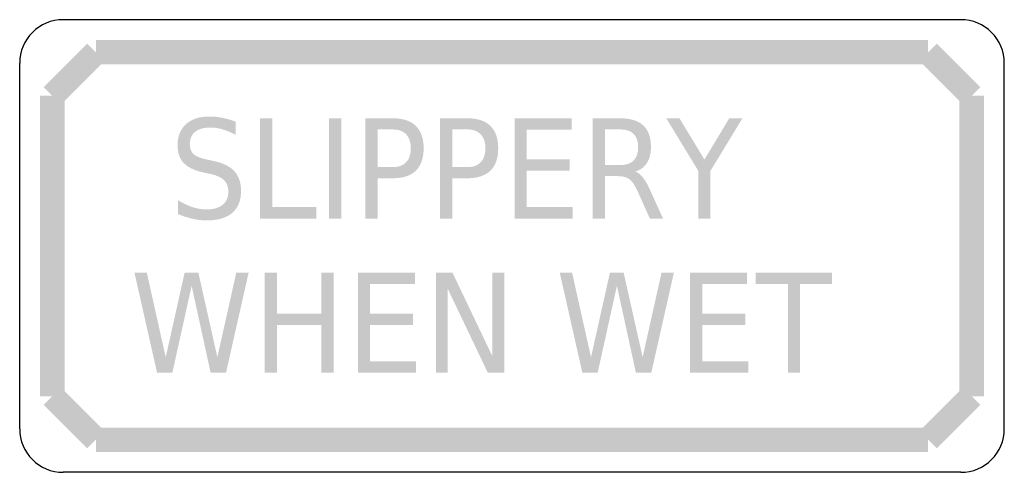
# Model space of a CAD drawing. Header units: inches. Extents: x -0.5 to 0.5, y -0.23 to 0.23.
import ezdxf

# ---------------------------------------------------------------- set-up
doc = ezdxf.new("R2010")
doc.units = ezdxf.units.IN
doc.header["$MEASUREMENT"] = 0

msp = doc.modelspace()

# ---------------------------------------------------------------- hatches: boundary and pattern name
for points in [[(-0.43141, 0.20556), (-0.4756, 0.16137), (-0.4581, 0.14387), (-0.41391, 0.18806), (-0.43141, 0.20556)], [(0.42266, 0.20919), (-0.42266, 0.20919), (-0.42266, 0.18444), (0.42266, 0.18444), (0.42266, 0.20919)], [(0.4756, 0.16137), (0.43141, 0.20556), (0.41391, 0.18806), (0.4581, 0.14387), (0.4756, 0.16137)], [(-0.45448, -0.15262), (-0.45448, 0.15262), (-0.47923, 0.15262), (-0.47923, -0.15262), (-0.45448, -0.15262)], [(0.47923, -0.15262), (0.47923, 0.15262), (0.45448, 0.15262), (0.45448, -0.15262), (0.47923, -0.15262)], [(-0.25585, 0.12974), (-0.24344, 0.12974), (-0.24344, 0.03953), (-0.19885, 0.03953), (-0.19885, 0.02794), (-0.25585, 0.02794), (-0.25585, 0.12974)], [(-0.18589, 0.12974), (-0.17349, 0.12974), (-0.17349, 0.02794), (-0.18589, 0.02794), (-0.18589, 0.12974)], [(0.00263, 0.12974), (0.06051, 0.12974), (0.06051, 0.11815), (0.01503, 0.11815), (0.01503, 0.08801), (0.05867, 0.08801), (0.05867, 0.07642), (0.01503, 0.07642), (0.01503, 0.03953), (0.06167, 0.03953), (0.06167, 0.02794), (0.00263, 0.02794), (0.00263, 0.12974)], [(0.15671, 0.12974), (0.17008, 0.12974), (0.19544, 0.08787), (0.22067, 0.12974), (0.23403, 0.12974), (0.20158, 0.07642), (0.20158, 0.02794), (0.18917, 0.02794), (0.18917, 0.07642), (0.15671, 0.12974)], [(-0.38346, -0.027), (-0.37091, -0.027), (-0.35169, -0.11304), (-0.33246, -0.027), (-0.31855, -0.027), (-0.29925, -0.11304), (-0.28003, -0.027), (-0.26748, -0.027), (-0.29046, -0.12879), (-0.30607, -0.12879), (-0.32537, -0.04043), (-0.34494, -0.12879), (-0.36048, -0.12879), (-0.38346, -0.027)], [(-0.25105, -0.027), (-0.23864, -0.027), (-0.23864, -0.06873), (-0.19364, -0.06873), (-0.19364, -0.027), (-0.18123, -0.027), (-0.18123, -0.12879), (-0.19364, -0.12879), (-0.19364, -0.08032), (-0.23864, -0.08032), (-0.23864, -0.12879), (-0.25105, -0.12879), (-0.25105, -0.027)], [(-0.15655, -0.027), (-0.09867, -0.027), (-0.09867, -0.03859), (-0.14414, -0.03859), (-0.14414, -0.06873), (-0.10051, -0.06873), (-0.10051, -0.08032), (-0.14414, -0.08032), (-0.14414, -0.1172), (-0.09751, -0.1172), (-0.09751, -0.12879), (-0.15655, -0.12879), (-0.15655, -0.027)], [(-0.07719, -0.027), (-0.06048, -0.027), (-0.01985, -0.11216), (-0.01985, -0.027), (-0.00785, -0.027), (-0.00785, -0.12879), (-0.02455, -0.12879), (-0.06519, -0.04363), (-0.06519, -0.12879), (-0.07719, -0.12879), (-0.07719, -0.027)], [(0.04847, -0.027), (0.06101, -0.027), (0.08024, -0.11304), (0.09947, -0.027), (0.11338, -0.027), (0.13267, -0.11304), (0.1519, -0.027), (0.16444, -0.027), (0.14147, -0.12879), (0.12585, -0.12879), (0.10656, -0.04043), (0.08699, -0.12879), (0.07145, -0.12879), (0.04847, -0.027)], [(0.18088, -0.027), (0.23876, -0.027), (0.23876, -0.03859), (0.19328, -0.03859), (0.19328, -0.06873), (0.23692, -0.06873), (0.23692, -0.08032), (0.19328, -0.08032), (0.19328, -0.1172), (0.23992, -0.1172), (0.23992, -0.12879), (0.18088, -0.12879), (0.18088, -0.027)], [(0.24762, -0.027), (0.32508, -0.027), (0.32508, -0.03859), (0.29256, -0.03859), (0.29256, -0.12879), (0.28015, -0.12879), (0.28015, -0.03859), (0.24762, -0.03859), (0.24762, -0.027)], [(-0.4756, -0.16137), (-0.43141, -0.20556), (-0.41391, -0.18806), (-0.4581, -0.14387), (-0.4756, -0.16137)], [(0.43141, -0.20556), (0.4756, -0.16137), (0.4581, -0.14387), (0.41391, -0.18806), (0.43141, -0.20556)], [(0.42266, -0.18444), (-0.42266, -0.18444), (-0.42266, -0.20919), (0.42266, -0.20919), (0.42266, -0.18444)]]:
    msp.add_hatch(color=7).paths.add_polyline_path(points)
h = msp.add_hatch(color=7)
edge = h.paths.add_edge_path()
edge.add_line((-0.28073, 0.1264), (-0.28073, 0.11296))
edge.add_spline(control_points=[(-0.28073, 0.11296), (-0.28542, 0.11546), (-0.28985, 0.11733), (-0.29403, 0.11856), (-0.29821, 0.11978), (-0.30223, 0.1204), (-0.3061, 0.1204), (-0.31287, 0.1204), (-0.31809, 0.11894), (-0.32175, 0.11603), (-0.3254, 0.11312), (-0.32723, 0.10899), (-0.32723, 0.10362), (-0.32723, 0.09912), (-0.32602, 0.09573), (-0.32359, 0.09343), (-0.32115, 0.09114), (-0.31653, 0.08928), (-0.30971, 0.08787)], knot_values=[0, 0, 0, 0, 1, 1, 1, 2, 2, 2, 3, 3, 3, 4, 4, 4, 5, 5, 5, 6, 6, 6, 6], degree=3, periodic=0)
edge.add_line((-0.30971, 0.08787), (-0.30228, 0.08617))
edge.add_spline(control_points=[(-0.30228, 0.08617), (-0.29301, 0.08422), (-0.28618, 0.08077), (-0.28179, 0.07584), (-0.27741, 0.07091), (-0.27521, 0.06431), (-0.27521, 0.05603), (-0.27521, 0.04617), (-0.27818, 0.03869), (-0.28411, 0.0336), (-0.29004, 0.02851), (-0.29876, 0.02597), (-0.31026, 0.02597), (-0.31462, 0.02597), (-0.31925, 0.02651), (-0.32413, 0.0276), (-0.32902, 0.02869), (-0.33407, 0.03031), (-0.3393, 0.03244)], knot_values=[0, 0, 0, 0, 1, 1, 1, 2, 2, 2, 3, 3, 3, 4, 4, 4, 5, 5, 5, 6, 6, 6, 6], degree=3, periodic=0)
edge.add_line((-0.3393, 0.03244), (-0.3393, 0.04662))
edge.add_spline(control_points=[(-0.3393, 0.04662), (-0.33426, 0.04349), (-0.32932, 0.04112), (-0.32451, 0.03953), (-0.31969, 0.03794), (-0.31494, 0.03715), (-0.31026, 0.03715), (-0.30321, 0.03715), (-0.29776, 0.03869), (-0.29389, 0.04178), (-0.29003, 0.04487), (-0.2881, 0.04928), (-0.2881, 0.05501), (-0.2881, 0.06001), (-0.28948, 0.06392), (-0.29226, 0.06674), (-0.29503, 0.06956), (-0.29958, 0.07167), (-0.30589, 0.07308)], knot_values=[0, 0, 0, 0, 1, 1, 1, 2, 2, 2, 3, 3, 3, 4, 4, 4, 5, 5, 5, 6, 6, 6, 6], degree=3, periodic=0)
edge.add_line((-0.30589, 0.07308), (-0.31339, 0.07472))
edge.add_spline(control_points=[(-0.31339, 0.07472), (-0.32267, 0.07676), (-0.32936, 0.07997), (-0.33347, 0.08433), (-0.33759, 0.08869), (-0.33964, 0.09476), (-0.33964, 0.10253), (-0.33964, 0.11153), (-0.33679, 0.11862), (-0.33109, 0.12381), (-0.32538, 0.12899), (-0.31753, 0.13158), (-0.30753, 0.13158), (-0.30321, 0.13158), (-0.29883, 0.13115), (-0.29437, 0.13028), (-0.28992, 0.12942), (-0.28537, 0.12812), (-0.28073, 0.1264)], knot_values=[0, 0, 0, 0, 1, 1, 1, 2, 2, 2, 3, 3, 3, 4, 4, 4, 5, 5, 5, 6, 6, 6, 6], degree=3, periodic=0)
h = msp.add_hatch(color=7)
edge = h.paths.add_edge_path()
edge.add_line((-0.14887, 0.12974), (-0.12092, 0.12974))
edge.add_spline(control_points=[(-0.12092, 0.12974), (-0.11065, 0.12974), (-0.10288, 0.12716), (-0.09763, 0.122), (-0.09238, 0.11684), (-0.08976, 0.10928), (-0.08976, 0.09933), (-0.08976, 0.08928), (-0.09238, 0.08169), (-0.09763, 0.07656), (-0.10288, 0.07142), (-0.11065, 0.06885), (-0.12092, 0.06885)], knot_values=[0, 0, 0, 0, 1, 1, 1, 2, 2, 2, 3, 3, 3, 4, 4, 4, 4], degree=3, periodic=0)
edge.add_line((-0.12092, 0.06885), (-0.13646, 0.06885))
edge.add_line((-0.13646, 0.06885), (-0.13646, 0.02794))
edge.add_line((-0.13646, 0.02794), (-0.14887, 0.02794))
edge.add_line((-0.14887, 0.02794), (-0.14887, 0.12974))
edge = h.paths.add_edge_path(flags=0)
edge.add_line((-0.13646, 0.11842), (-0.13646, 0.08017))
edge.add_line((-0.13646, 0.08017), (-0.12092, 0.08017))
edge.add_spline(control_points=[(-0.12092, 0.08017), (-0.11515, 0.08017), (-0.11068, 0.08183), (-0.10752, 0.08515), (-0.10436, 0.08847), (-0.10278, 0.09319), (-0.10278, 0.09933), (-0.10278, 0.10542), (-0.10436, 0.11012), (-0.10752, 0.11344), (-0.11068, 0.11676), (-0.11515, 0.11842), (-0.12092, 0.11842)], knot_values=[0, 0, 0, 0, 1, 1, 1, 2, 2, 2, 3, 3, 3, 4, 4, 4, 4], degree=3, periodic=0)
edge.add_line((-0.12092, 0.11842), (-0.13646, 0.11842))
h = msp.add_hatch(color=7)
edge = h.paths.add_edge_path()
edge.add_line((-0.07312, 0.12974), (-0.04517, 0.12974))
edge.add_spline(control_points=[(-0.04517, 0.12974), (-0.0349, 0.12974), (-0.02714, 0.12716), (-0.02189, 0.122), (-0.01664, 0.11684), (-0.01401, 0.10928), (-0.01401, 0.09933), (-0.01401, 0.08928), (-0.01664, 0.08169), (-0.02189, 0.07656), (-0.02714, 0.07142), (-0.0349, 0.06885), (-0.04517, 0.06885)], knot_values=[0, 0, 0, 0, 1, 1, 1, 2, 2, 2, 3, 3, 3, 4, 4, 4, 4], degree=3, periodic=0)
edge.add_line((-0.04517, 0.06885), (-0.06071, 0.06885))
edge.add_line((-0.06071, 0.06885), (-0.06071, 0.02794))
edge.add_line((-0.06071, 0.02794), (-0.07312, 0.02794))
edge.add_line((-0.07312, 0.02794), (-0.07312, 0.12974))
edge = h.paths.add_edge_path(flags=0)
edge.add_line((-0.06071, 0.11842), (-0.06071, 0.08017))
edge.add_line((-0.06071, 0.08017), (-0.04517, 0.08017))
edge.add_spline(control_points=[(-0.04517, 0.08017), (-0.0394, 0.08017), (-0.03493, 0.08183), (-0.03177, 0.08515), (-0.02861, 0.08847), (-0.02703, 0.09319), (-0.02703, 0.09933), (-0.02703, 0.10542), (-0.02861, 0.11012), (-0.03177, 0.11344), (-0.03493, 0.11676), (-0.0394, 0.11842), (-0.04517, 0.11842)], knot_values=[0, 0, 0, 0, 1, 1, 1, 2, 2, 2, 3, 3, 3, 4, 4, 4, 4], degree=3, periodic=0)
edge.add_line((-0.04517, 0.11842), (-0.06071, 0.11842))
h = msp.add_hatch(color=7)
edge = h.paths.add_edge_path()
edge.add_spline(control_points=[(0.12542, 0.07567), (0.1281, 0.07467), (0.13069, 0.07253), (0.13319, 0.06926), (0.13569, 0.06599), (0.13821, 0.06149), (0.14076, 0.05576)], knot_values=[0, 0, 0, 0, 1, 1, 1, 2, 2, 2, 2], degree=3, periodic=0)
edge.add_line((0.14076, 0.05576), (0.15337, 0.02794))
edge.add_line((0.15337, 0.02794), (0.14001, 0.02794))
edge.add_line((0.14001, 0.02794), (0.12828, 0.05406))
edge.add_spline(control_points=[(0.12828, 0.05406), (0.12528, 0.06087), (0.12236, 0.0654), (0.11952, 0.06762), (0.11668, 0.06985), (0.11281, 0.07097), (0.1079, 0.07097)], knot_values=[0, 0, 0, 0, 1, 1, 1, 2, 2, 2, 2], degree=3, periodic=0)
edge.add_line((0.1079, 0.07097), (0.0944, 0.07097))
edge.add_line((0.0944, 0.07097), (0.0944, 0.02794))
edge.add_line((0.0944, 0.02794), (0.08199, 0.02794))
edge.add_line((0.08199, 0.02794), (0.08199, 0.12974))
edge.add_line((0.08199, 0.12974), (0.10994, 0.12974))
edge.add_spline(control_points=[(0.10994, 0.12974), (0.12044, 0.12974), (0.12826, 0.12731), (0.1334, 0.12244), (0.13853, 0.11758), (0.1411, 0.11024), (0.1411, 0.10042), (0.1411, 0.09401), (0.13977, 0.08869), (0.13711, 0.08447), (0.13445, 0.08024), (0.13056, 0.07731), (0.12542, 0.07567)], knot_values=[0, 0, 0, 0, 1, 1, 1, 2, 2, 2, 3, 3, 3, 4, 4, 4, 4], degree=3, periodic=0)
edge = h.paths.add_edge_path(flags=0)
edge.add_line((0.0944, 0.11842), (0.0944, 0.08228))
edge.add_line((0.0944, 0.08228), (0.10994, 0.08228))
edge.add_spline(control_points=[(0.10994, 0.08228), (0.11594, 0.08228), (0.12046, 0.08382), (0.12351, 0.08689), (0.12656, 0.08995), (0.12808, 0.09447), (0.12808, 0.10042), (0.12808, 0.10637), (0.12656, 0.11086), (0.12351, 0.11389), (0.12046, 0.11691), (0.11594, 0.11842), (0.10994, 0.11842)], knot_values=[0, 0, 0, 0, 1, 1, 1, 2, 2, 2, 3, 3, 3, 4, 4, 4, 4], degree=3, periodic=0)
edge.add_line((0.10994, 0.11842), (0.0944, 0.11842))

# ---------------------------------------------------------------- linework, layer by layer
at = {"color": 7}
for p, q in [((0.4558, 0.22996), (-0.45581, 0.22996)), ((-0.5, -0.18576), (-0.5, 0.18577)), ((0.5, -0.18576), (0.5, 0.18577)), ((0.4558, -0.22996), (-0.45581, -0.22996))]:
    msp.add_line(p, q, dxfattribs=at)
for points in [[(-0.45581, 0.22996), (-0.48021, 0.22996), (-0.5, 0.21017), (-0.5, 0.18577)], [(0.5, 0.18577), (0.5, 0.21017), (0.48021, 0.22996), (0.4558, 0.22996)], [(-0.5, -0.18576), (-0.5, -0.21017), (-0.48021, -0.22996), (-0.45581, -0.22996)], [(0.4558, -0.22996), (0.48021, -0.22996), (0.5, -0.21017), (0.5, -0.18576)]]:
    msp.add_open_spline(points, degree=3, dxfattribs=at)

doc.saveas('drawing.dxf')
